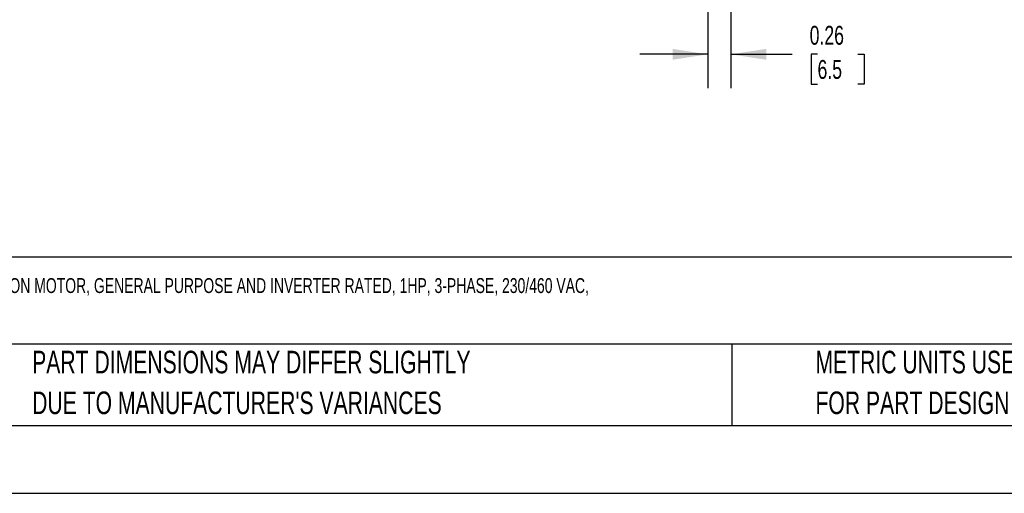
# Model space of a CAD drawing. Header units: inches. Extents: x 0 to 33, y 0 to 25.5.
# Tile 2 of 12: x 6.4 to 17.3, y 0 to 5.2. Entities that reach past the tile are written whole.
import ezdxf

# ---------------------------------------------------------------- set-up
doc = ezdxf.new("R2010")
doc.units = ezdxf.units.IN
doc.header["$LTSCALE"] = 3
doc.header["$MEASUREMENT"] = 0
doc.linetypes.add('CENTERX2', pattern=[0.8, 0.5, -0.1, 0.1, -0.1])
doc.layers.add('DIMENSIONS', color=140, linetype='Continuous', lineweight=25)
doc.layers.add('TEXT', color=140, linetype='Continuous', lineweight=25)
doc.styles.add('SLDTEXTSTYLE0', font='TXT', dxfattribs={"width": 0.7})
doc.dimstyles.new('SLDDIMSTYLE2', dxfattribs={"dimtxt": 0.208333, "dimasz": 0.39, "dimexe": 0, "dimexo": 0.0625, "dimgap": 0.052083, "dimtad": 0, "dimtih": 1, "dimtoh": 1, "dimrnd": 1e-09, "dimdsep": 46, "dimtxsty": 'SLDTEXTSTYLE0', "dimsah": 1, "dimcen": 0.09, "dimadec": 0, "dimazin": 2, "dimtfac": 1, "dimtmove": 0, "dimatfit": 0, "dimfxl": 0, "dimfrac": 2, "dimtolj": 1, "dimtzin": 12, "dimarcsym": 0})

# ---------------------------------------------------------------- blocks, each defined once
blk = doc.blocks.new('SW_NOTE_0_1')
at = {"layer": 'TEXT', "color": 0, "linetype": 'CENTERX2', "lineweight": 18, "char_height": 0.165, "attachment_point": 1, "style": 'SLDTEXTSTYLE0'}
for s, insert in [('M.G.M. ELECTRIC MOTORS SMX IE3 PREMIUM EFFICIENCY AC INDUCTION MOTOR, GENERAL PURPOSE AND INVERTER RATED, 1HP, 3-PHASE, 230/460 VAC,', (0, 0.213)), ('1800RPM, TEFC, IEC 80 FRAME, ALUMINUM, C-FACE (B14) MOUNT', (0, -0.132))]:
    blk.add_mtext(s, dxfattribs=dict(at, insert=insert))
blk = doc.blocks.new('SW_NOTE_0_4')
at = {"layer": 'TEXT', "color": 0, "linetype": 'CENTERX2', "lineweight": 18, "char_height": 0.25, "attachment_point": 1, "style": 'SLDTEXTSTYLE0'}
for s, insert in [('PART DIMENSIONS MAY DIFFER SLIGHTLY', (0, 0.322)), ("DUE TO MANUFACTURER'S VARIANCES", (0, -0.129))]:
    blk.add_mtext(s, dxfattribs=dict(at, insert=insert))
blk = doc.blocks.new('SW_NOTE_0_7')
at = {"layer": 'TEXT', "color": 0, "linetype": 'CENTERX2', "lineweight": 18, "char_height": 0.25, "attachment_point": 1, "style": 'SLDTEXTSTYLE0'}
for s, insert in [('METRIC UNITS USED', (0, 0.322)), ('FOR PART DESIGN', (0, -0.129))]:
    blk.add_mtext(s, dxfattribs=dict(at, insert=insert))
blk = doc.blocks.new('_D_7')
at = {"layer": 'DIMENSIONS'}
for p, q in [((13.984, 5.938), (13.984, 5.785)), ((14.24, 5.938), (14.24, 4.484)), ((13.984, 5.605), (13.984, 4.484)), ((13.984, 4.859), (13.234, 4.859)), ((14.24, 4.859), (14.916, 4.859)), ((15.198, 4.859), (15.128, 4.859)), ((15.128, 4.859), (15.128, 4.527)), ((15.644, 4.859), (15.714, 4.859)), ((15.714, 4.859), (15.714, 4.527)), ((15.128, 4.527), (15.198, 4.527)), ((15.714, 4.527), (15.644, 4.527))]:
    blk.add_line(p, q, dxfattribs=at)
for points in [[(13.984, 4.859), (13.594, 4.919), (13.594, 4.799)], [(14.24, 4.859), (14.63, 4.799), (14.63, 4.919)]]:
    blk.add_solid(points, dxfattribs=at)
at = {"layer": 'DIMENSIONS', "char_height": 0.2083, "attachment_point": 1, "style": 'SLDTEXTSTYLE0'}
for s, insert in [('0.26', (15.111, 5.174)), ('6.5', (15.198, 4.796))]:
    blk.add_mtext(s, dxfattribs=dict(at, insert=insert))

msp = doc.modelspace()

# ---------------------------------------------------------------- linework, layer by layer
at = {"color": 7, "linetype": 'Continuous'}
msp.add_line((33, 0), (0, 0), dxfattribs=at)
at = {"layer": 'TEXT'}
for p, q in [((32.25, 2.613), (0.75, 2.613)), ((32.25, 1.65), (0.75, 1.65)), ((14.25, 1.65), (14.25, 0.75)), ((0.75, 0.75), (32.25, 0.75))]:
    msp.add_line(p, q, dxfattribs=at)

# ---------------------------------------------------------------- block references
at = {"layer": 'TEXT', "linetype": 'CENTERX2', "lineweight": 18}
for name, p in [('SW_NOTE_0_1', (0.912, 2.169)), ('SW_NOTE_0_4', (6.51, 1.256)), ('SW_NOTE_0_7', (15.175, 1.256))]:
    msp.add_blockref(name, p, dxfattribs=at)

# ---------------------------------------------------------------- dimensions: what is measured, and where the dimension line sits
at = {"layer": 'DIMENSIONS'}
dim = msp.add_linear_dim(base=(14.24, 4.859), p1=(13.984, 6.088), p2=(14.24, 6.088), dimstyle='SLDDIMSTYLE2', dxfattribs=at)
dim.commit()
dim.dimension.update_dxf_attribs({"geometry": '_D_7', "text_midpoint": (15.421, 4.859), "dimtype": 160})

doc.saveas('drawing.dxf')
